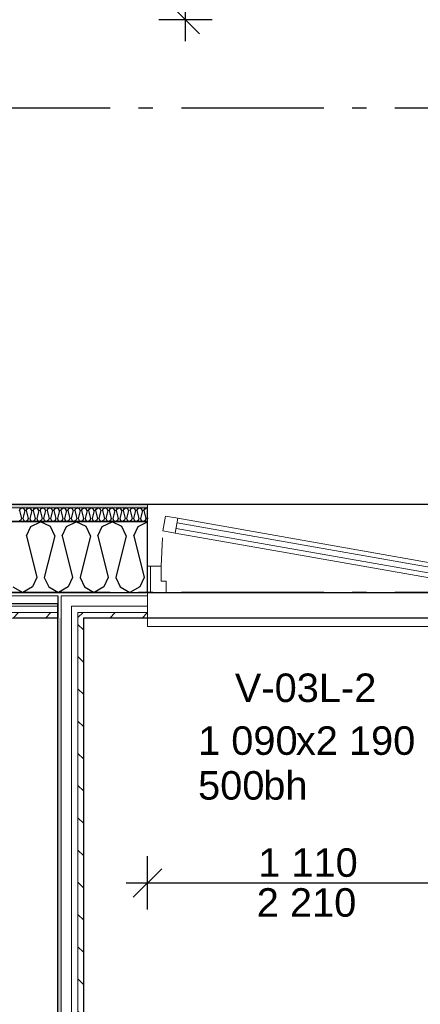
# Model space of a CAD drawing. Header units: millimetres. Extents: x -5000 to 341424, y -9235 to 550260.
# Tile 70 of 236: x 287967 to 289374, y 346325 to 349781. Entities that reach past the tile are written whole.
import ezdxf
from ezdxf.enums import TextEntityAlignment as Align

# ---------------------------------------------------------------- set-up
doc = ezdxf.new("R2010")
doc.units = ezdxf.units.MM
doc.header["$LTSCALE"] = 0.5
doc.header["$MEASUREMENT"] = 0
for name, pattern in [('Akselinje', [1500, 1000, -200, 100, -200]), ('PLINE', [0]), ('Stipling', [400, 200, -200])]:
    doc.linetypes.add(name, pattern=pattern)
for name, color, linetype in [('232- Ikke-bærende yttervegger (Skravur)(Nye konstruksjoner)', 7, 'Continuous'), ('232- Ikke-bærende yttervegger(Nye konstruksjoner)', 7, 'Continuous'), ('244- Vinduer_ dører_ foldevegger(Nye konstruksjoner)', 7, 'Continuous'), ('255- Gulvoverflate(Nye konstruksjoner)', 7, 'Continuous'), ('82-- Modullinjer(Nye konstruksjoner)', 7, 'Continuous'), ('842-M___1_50 Målsetting bygning', 7, 'Continuous'), ('842-M___1_50 Målsetting bygning(Nye konstruksjoner)', 7, 'Continuous'), ('852- Teknisk_symbolsk informasjon_ bygning(Nye konstruksjoner)', 7, 'Continuous'), ('862- M___Nettoareal(Nye konstruksjoner)', 7, 'Continuous'), ('862- M___Nettoareal(Polylinje)(Nye konstruksjoner)', 7, 'Continuous'), ('862- M___Nettoareal(Tekst)(Nye konstruksjoner)', 7, 'Continuous')]:
    doc.layers.add(name, color=color, linetype=linetype)
for name, color, linetype, lineweight in [('234- Vinduer_ dører_ porter(Nye konstruksjoner)', 7, 'Continuous', 0), ('235- Utvendig kledning og overflate(Nye konstruksjoner)', 7, 'Continuous', 0), ('236- Innvendig kledning og overflate(Nye konstruksjoner)', 7, 'Continuous', 0)]:
    doc.layers.add(name, color=color, linetype=linetype, lineweight=lineweight)
doc.styles.add('GENERATED_STYLE_1', font='txt')
doc.styles.add('GENERATED_STYLE_3', font='arial.ttf')
doc.styles.add('GENERATED_STYLE_5', font='arial.ttf')
doc.dimstyles.new('GENERATED_STYLE__2', dxfattribs={"dimtxt": 100, "dimasz": 95, "dimexe": 0.18, "dimexo": 0.0625, "dimgap": 0, "dimtad": 1, "dimtih": 1, "dimtoh": 1, "dimdec": 0, "dimzin": 0, "dimdsep": 46, "dimtxsty": 'GENERATED_STYLE_3', "dimblk": 'ARROWHEAD_6', "dimblk1": 'ARROWHEAD_6', "dimblk2": 'ARROWHEAD_6', "dimcen": 0.09, "dimse1": 1, "dimse2": 1, "dimclrd": 256, "dimclre": 256, "dimclrt": 256, "dimadec": 1, "dimazin": 0, "dimtfac": 1, "dimtdec": 4, "dimtmove": 0, "dimatfit": 3, "dimfxl": 1, "dimtolj": 1, "dimtzin": 0, "dimarcsym": 0})
doc.dimstyles.new('GENERATED_STYLE__4', dxfattribs={"dimtxt": 100, "dimasz": 95, "dimexe": 0.18, "dimexo": 0.0625, "dimgap": 0, "dimtad": 1, "dimdec": 0, "dimzin": 0, "dimdsep": 46, "dimtxsty": 'GENERATED_STYLE_3', "dimblk": 'ARROWHEAD_6', "dimblk1": 'ARROWHEAD_6', "dimblk2": 'ARROWHEAD_6', "dimcen": 0.09, "dimse1": 1, "dimse2": 1, "dimclrd": 256, "dimclre": 256, "dimclrt": 256, "dimadec": 1, "dimazin": 0, "dimtfac": 1, "dimtdec": 4, "dimtmove": 0, "dimatfit": 3, "dimfxl": 1, "dimtolj": 1, "dimtzin": 0, "dimarcsym": 0})
pattern_1 = [(45, (0, 0), (-56.568542, 56.568542), [80, 0])]
pattern_2 = [(0, (0, 0), (0, 43.30127), [0, -25]), (0, (12.5, 21.65), (0, 43.30127), [0, -25])]

# ---------------------------------------------------------------- blocks, each defined once
blk = doc.blocks.new('LEILIGHET 3__2', base_point=(292118.6, 348580.7))
at = {"layer": '862- M___Nettoareal(Polylinje)(Nye konstruksjoner)', "linetype": 'PLINE', "flags": 128}
blk.add_lwpolyline([(294391, 356380.7), (286261, 356380.7), (286261, 348080.7), (289576, 348080.7), (289576, 349780.7), (294391, 349780.7)], close=True, dxfattribs=at)
at = {"layer": '862- M___Nettoareal(Tekst)(Nye konstruksjoner)', "style": 'GENERATED_STYLE_1'}
for tag, p in [('DUMMY_861', (288325.6, 358508)), ('ROOM_NAME', (287588.4, 358458.2)), ('DUMMY_862', (287588.4, 358319.8))]:
    blk.add_attdef(tag, text='', height=100, dxfattribs=at).set_placement(p, align=Align.TOP_LEFT)
blk = doc.blocks.new('*X136')
at = {"layer": '232- Ikke-bærende yttervegger (Skravur)(Nye konstruksjoner)', "linetype": 'PLINE'}
for p, q in [((287966.3, 348058), (287969.3, 348064.5)), ((287966.3, 348058), (287973.3, 348029.9)), ((287969.3, 348064.5), (287975.9, 348067.7)), ((287982.5, 348064.5), (287975.9, 348067.7)), ((287985.5, 348058), (287978.4, 348029.9)), ((287985.5, 348058), (287982.5, 348064.5)), ((287990.6, 348058), (287993.5, 348064.5)), ((287990.6, 348058), (287997.6, 348029.9)), ((287993.5, 348064.5), (288000.2, 348067.7)), ((288006.8, 348064.5), (288000.2, 348067.7)), ((288009.8, 348058), (288002.7, 348029.9)), ((288009.8, 348058), (288006.8, 348064.5)), ((288014.9, 348058), (288017.8, 348064.5)), ((288014.9, 348058), (288021.9, 348029.9)), ((288017.8, 348064.5), (288024.5, 348067.7)), ((288031.1, 348064.5), (288024.5, 348067.7)), ((288034, 348058), (288027, 348029.9)), ((288034, 348058), (288031.1, 348064.5)), ((288039.1, 348058), (288042.1, 348064.5)), ((288039.1, 348058), (288046.2, 348029.9)), ((288042.1, 348064.5), (288048.7, 348067.7)), ((288055.4, 348064.5), (288048.7, 348067.7)), ((288058.3, 348058), (288051.3, 348029.9)), ((288058.3, 348058), (288055.4, 348064.5)), ((288063.4, 348058), (288066.4, 348064.5)), ((288063.4, 348058), (288070.5, 348029.9)), ((288066.4, 348064.5), (288073, 348067.7)), ((288079.6, 348064.5), (288073, 348067.7)), ((288082.6, 348058), (288075.6, 348029.9)), ((288082.6, 348058), (288079.6, 348064.5)), ((288087.7, 348058), (288090.7, 348064.5)), ((288087.7, 348058), (288094.7, 348029.9)), ((288090.7, 348064.5), (288097.3, 348067.7)), ((288103.9, 348064.5), (288097.3, 348067.7)), ((288106.9, 348058), (288099.8, 348029.9)), ((288106.9, 348058), (288103.9, 348064.5)), ((288112, 348058), (288114.9, 348064.5)), ((288112, 348058), (288119, 348029.9)), ((288114.9, 348064.5), (288121.6, 348067.7)), ((288128.2, 348064.5), (288121.6, 348067.7)), ((288131.2, 348058), (288124.1, 348029.9)), ((288131.2, 348058), (288128.2, 348064.5)), ((288136.3, 348058), (288139.2, 348064.5)), ((288136.3, 348058), (288143.3, 348029.9)), ((288139.2, 348064.5), (288145.9, 348067.7)), ((288152.5, 348064.5), (288145.9, 348067.7)), ((288155.4, 348058), (288148.4, 348029.9)), ((288155.4, 348058), (288152.5, 348064.5)), ((288160.6, 348058), (288163.5, 348064.5)), ((288160.6, 348058), (288167.6, 348029.9)), ((288163.5, 348064.5), (288170.1, 348067.7)), ((288176.8, 348064.5), (288170.1, 348067.7)), ((288179.7, 348058), (288172.7, 348029.9)), ((288179.7, 348058), (288176.8, 348064.5)), ((288184.8, 348058), (288187.8, 348064.5)), ((288184.8, 348058), (288191.9, 348029.9)), ((288187.8, 348064.5), (288194.4, 348067.7)), ((288201.1, 348064.5), (288194.4, 348067.7)), ((288204, 348058), (288197, 348029.9)), ((288204, 348058), (288201.1, 348064.5)), ((288209.1, 348058), (288212.1, 348064.5)), ((288209.1, 348058), (288216.2, 348029.9)), ((288212.1, 348064.5), (288218.7, 348067.7)), ((288225.3, 348064.5), (288218.7, 348067.7)), ((288228.3, 348058), (288221.3, 348029.9)), ((288228.3, 348058), (288225.3, 348064.5)), ((288233.4, 348058), (288236.4, 348064.5)), ((288233.4, 348058), (288240.4, 348029.9)), ((288236.4, 348064.5), (288243, 348067.7)), ((288249.6, 348064.5), (288243, 348067.7)), ((288252.6, 348058), (288245.5, 348029.9)), ((288252.6, 348058), (288249.6, 348064.5)), ((288257.7, 348058), (288260.6, 348064.5)), ((288257.7, 348058), (288264.7, 348029.9)), ((288260.6, 348064.5), (288267.3, 348067.7)), ((288273.9, 348064.5), (288267.3, 348067.7)), ((288276.9, 348058), (288269.8, 348029.9)), ((288276.9, 348058), (288273.9, 348064.5)), ((288282, 348058), (288284.9, 348064.5)), ((288282, 348058), (288289, 348029.9)), ((288284.9, 348064.5), (288291.5, 348067.7)), ((288298.2, 348064.5), (288291.5, 348067.7)), ((288301.1, 348058), (288294.1, 348029.9)), ((288301.1, 348058), (288298.2, 348064.5)), ((288306.2, 348058), (288309.2, 348064.5)), ((288306.2, 348058), (288313.3, 348029.9)), ((288309.2, 348064.5), (288315.8, 348067.7)), ((288322.5, 348064.5), (288315.8, 348067.7)), ((288325.4, 348058), (288318.4, 348029.9)), ((288325.4, 348058), (288322.5, 348064.5)), ((288330.5, 348058), (288333.5, 348064.5)), ((288330.5, 348058), (288337.6, 348029.9)), ((288333.5, 348064.5), (288340.1, 348067.7)), ((288346.7, 348064.5), (288340.1, 348067.7)), ((288349.7, 348058), (288342.7, 348029.9)), ((288349.7, 348058), (288346.7, 348064.5)), ((288354.8, 348058), (288357.8, 348064.5)), ((288354.8, 348058), (288361.8, 348029.9)), ((288357.8, 348064.5), (288364.4, 348067.7)), ((288371, 348064.5), (288364.4, 348067.7)), ((288374, 348058), (288366.9, 348029.9)), ((288374, 348058), (288371, 348064.5)), ((288379.1, 348058), (288382, 348064.5)), ((288379.1, 348058), (288386.1, 348029.9)), ((288382, 348064.5), (288388.7, 348067.7)), ((288395.3, 348064.5), (288388.7, 348067.7)), ((288398.3, 348058), (288391.2, 348029.9)), ((288398.3, 348058), (288395.3, 348064.5)), ((288403.4, 348058), (288406.3, 348064.5)), ((288403.4, 348058), (288410.4, 348029.9)), ((288406.3, 348064.5), (288413, 348067.7)), ((288416, 348066.2), (288413, 348067.7)), ((287970.4, 348023.4), (287963.8, 348019.7)), ((287973.3, 348029.9), (287970.4, 348023.4)), ((287978.4, 348029.9), (287981.4, 348023.4)), ((287981.4, 348023.4), (287988, 348019.7)), ((287994.7, 348023.4), (287988, 348019.7)), ((287997.6, 348029.9), (287994.7, 348023.4)), ((288002.7, 348029.9), (288005.7, 348023.4)), ((288005.7, 348023.4), (288012.3, 348019.7)), ((288018.9, 348023.4), (288012.3, 348019.7)), ((288021.9, 348029.9), (288018.9, 348023.4)), ((288027, 348029.9), (288030, 348023.4)), ((288030, 348023.4), (288036.6, 348019.7)), ((288043.2, 348023.4), (288036.6, 348019.7)), ((288046.2, 348029.9), (288043.2, 348023.4)), ((288051.3, 348029.9), (288054.2, 348023.4)), ((288054.2, 348023.4), (288060.9, 348019.7)), ((288067.5, 348023.4), (288060.9, 348019.7)), ((288070.5, 348029.9), (288067.5, 348023.4)), ((288075.6, 348029.9), (288078.5, 348023.4)), ((288078.5, 348023.4), (288085.2, 348019.7)), ((288091.8, 348023.4), (288085.2, 348019.7)), ((288094.7, 348029.9), (288091.8, 348023.4)), ((288099.8, 348029.9), (288102.8, 348023.4)), ((288102.8, 348023.4), (288109.4, 348019.7)), ((288116.1, 348023.4), (288109.4, 348019.7)), ((288119, 348029.9), (288116.1, 348023.4)), ((288124.1, 348029.9), (288127.1, 348023.4)), ((288127.1, 348023.4), (288133.7, 348019.7)), ((288140.4, 348023.4), (288133.7, 348019.7)), ((288143.3, 348029.9), (288140.4, 348023.4)), ((288148.4, 348029.9), (288151.4, 348023.4)), ((288151.4, 348023.4), (288158, 348019.7)), ((288164.6, 348023.4), (288158, 348019.7)), ((288167.6, 348029.9), (288164.6, 348023.4)), ((288172.7, 348029.9), (288175.7, 348023.4)), ((288175.7, 348023.4), (288182.3, 348019.7)), ((288188.9, 348023.4), (288182.3, 348019.7)), ((288191.9, 348029.9), (288188.9, 348023.4)), ((288197, 348029.9), (288199.9, 348023.4)), ((288199.9, 348023.4), (288206.6, 348019.7)), ((288213.2, 348023.4), (288206.6, 348019.7)), ((288216.2, 348029.9), (288213.2, 348023.4)), ((288221.3, 348029.9), (288224.2, 348023.4)), ((288224.2, 348023.4), (288230.8, 348019.7)), ((288237.5, 348023.4), (288230.8, 348019.7)), ((288240.4, 348029.9), (288237.5, 348023.4)), ((288245.5, 348029.9), (288248.5, 348023.4)), ((288248.5, 348023.4), (288255.1, 348019.7)), ((288261.8, 348023.4), (288255.1, 348019.7)), ((288264.7, 348029.9), (288261.8, 348023.4)), ((288269.8, 348029.9), (288272.8, 348023.4)), ((288272.8, 348023.4), (288279.4, 348019.7)), ((288286, 348023.4), (288279.4, 348019.7)), ((288289, 348029.9), (288286, 348023.4)), ((288294.1, 348029.9), (288297.1, 348023.4)), ((288297.1, 348023.4), (288303.7, 348019.7)), ((288310.3, 348023.4), (288303.7, 348019.7)), ((288313.3, 348029.9), (288310.3, 348023.4)), ((288318.4, 348029.9), (288321.3, 348023.4)), ((288321.3, 348023.4), (288328, 348019.7)), ((288334.6, 348023.4), (288328, 348019.7)), ((288337.6, 348029.9), (288334.6, 348023.4)), ((288342.7, 348029.9), (288345.6, 348023.4)), ((288345.6, 348023.4), (288352.3, 348019.7)), ((288358.9, 348023.4), (288352.3, 348019.7)), ((288361.8, 348029.9), (288358.9, 348023.4)), ((288366.9, 348029.9), (288369.9, 348023.4)), ((288369.9, 348023.4), (288376.5, 348019.7)), ((288383.2, 348023.4), (288376.5, 348019.7)), ((288386.1, 348029.9), (288383.2, 348023.4)), ((288391.2, 348029.9), (288394.2, 348023.4)), ((288394.2, 348023.4), (288400.8, 348019.7)), ((288407.4, 348023.4), (288400.8, 348019.7)), ((288410.4, 348029.9), (288407.4, 348023.4)), ((288416, 348031.9), (288415.5, 348029.9)), ((288415.5, 348029.9), (288416, 348028.8))]:
    blk.add_line(p, q, dxfattribs=at)
blk = doc.blocks.new('*X139')
at = {"layer": '232- Ikke-bærende yttervegger (Skravur)(Nye konstruksjoner)', "linetype": 'PLINE'}
for p, q in [((288006.4, 348002.5), (288040.6, 348018.7)), ((288074.9, 348002.5), (288040.6, 348018.7)), ((288131.8, 348002.5), (288166.1, 348018.7)), ((288200.4, 348002.5), (288166.1, 348018.7)), ((288257.3, 348002.5), (288291.5, 348018.7)), ((288325.8, 348002.5), (288291.5, 348018.7)), ((288382.7, 348002.5), (288416, 348018.2)), ((287991.1, 347968.9), (288006.4, 348002.5)), ((287991.1, 347968.9), (288027.5, 347823.4)), ((288090.2, 347968.9), (288053.8, 347823.4)), ((288090.2, 347968.9), (288074.9, 348002.5)), ((288116.5, 347968.9), (288131.8, 348002.5)), ((288116.5, 347968.9), (288152.9, 347823.4)), ((288215.6, 347968.9), (288179.3, 347823.4)), ((288215.6, 347968.9), (288200.4, 348002.5)), ((288242, 347968.9), (288257.3, 348002.5)), ((288242, 347968.9), (288278.4, 347823.4)), ((288341.1, 347968.9), (288304.7, 347823.4)), ((288341.1, 347968.9), (288325.8, 348002.5)), ((288367.5, 347968.9), (288382.7, 348002.5)), ((288367.5, 347968.9), (288403.8, 347823.4)), ((288027.5, 347823.4), (288012.2, 347789.8)), ((288053.8, 347823.4), (288069.1, 347789.8)), ((288152.9, 347823.4), (288137.6, 347789.8)), ((288179.3, 347823.4), (288194.6, 347789.8)), ((288278.4, 347823.4), (288263.1, 347789.8)), ((288304.7, 347823.4), (288320, 347789.8)), ((288403.8, 347823.4), (288388.5, 347789.8)), ((287943.7, 347789.8), (287977.9, 347770.7)), ((288012.2, 347789.8), (287977.9, 347770.7)), ((288069.1, 347789.8), (288103.4, 347770.7)), ((288137.6, 347789.8), (288103.4, 347770.7)), ((288194.6, 347789.8), (288228.8, 347770.7)), ((288263.1, 347789.8), (288228.8, 347770.7)), ((288320, 347789.8), (288354.3, 347770.7)), ((288388.5, 347789.8), (288354.3, 347770.7))]:
    blk.add_line(p, q, dxfattribs=at)
blk = doc.blocks.new('Vindustempel[16]', base_point=(288971, 348080.7))
at = {"layer": '852- Teknisk_symbolsk informasjon_ bygning(Nye konstruksjoner)', "char_height": 100, "attachment_point": 1, "style": 'GENERATED_STYLE_3'}
for s, insert in [('\\A1;{\\pql;\\pt0,50;\\fArial|b0|i0|c0|p0;\\W1.000000;1\xa0090\\fArial|b0|i0|c0|p0;\\W1.000000;\\A1{\\H.66x;\\S^  ;}\\fArial|b0|i0|c0|p0;\\W1.000000;\\fArial|b0|i0|c0|p0;\\W1.000000;\\A1{\\H.66x;\\S^  ;}}', (288593.5, 347300.7)), ('\\A1;{\\pql;\\pt0,50;\\fArial|b0|i0|c0|p0;\\W1.000000;x2\xa0190\\fArial|b0|i0|c0|p0;\\W1.000000;\\A1{\\H.66x;\\S^  ;}\\fArial|b0|i0|c0|p0;\\W1.000000;\\fArial|b0|i0|c0|p0;\\W1.000000;\\A1{\\H.66x;\\S^  ;}}', (288936.7, 347300.7)), ('\\A1;{\\pql;\\pt0,50;\\fArial|b0|i0|c0|p0;\\W1.000000;500\\fArial|b0|i0|c0|p0;\\W1.000000;\\A1{\\H.66x;\\S^  ;}\\fArial|b0|i0|c0|p0;\\W1.000000;\\fArial|b0|i0|c0|p0;\\W1.000000;\\A1{\\H.66x;\\S^  ;}}', (288593.5, 347143.5))]:
    blk.add_mtext(s, dxfattribs=dict(at, insert=insert))
at = {"layer": '852- Teknisk_symbolsk informasjon_ bygning(Nye konstruksjoner)', "style": 'GENERATED_STYLE_3'}
blk.add_attdef('AC_WIDO_ID', text='', height=100, dxfattribs=at).set_placement((288971, 347356.1), align=Align.BOTTOM_CENTER)
for tag, p in [('DUMMY_233', (288517.3, 347323.5)), ('DUMMY_235', (288517.3, 347166.4))]:
    blk.add_attdef(tag, text='', height=100, dxfattribs=at).set_placement(p, align=Align.TOP_RIGHT)
for tag, p in [('DUMMY_234', (289348.5, 347323.5)), ('strSillSuffix', (288822.3, 347143.5))]:
    blk.add_attdef(tag, text='', height=100, dxfattribs=at).set_placement(p, align=Align.TOP_LEFT)
blk = doc.blocks.new('Vindu[12]')
at = {"layer": '234- Vinduer_ dører_ porter(Nye konstruksjoner)', "linetype": 'PLINE'}
for p, q in [((288416, 348080.7), (289526, 348080.7)), ((288470.2, 347986.6), (288479.4, 348038.8)), ((288479.4, 348038.8), (288522.7, 348031.1)), ((288522.7, 348031.1), (288513.5, 347978.9)), ((288519.9, 348014.9), (289431.8, 347854.1)), ((288522.7, 348031.1), (289434.7, 347870.3)), ((288513.5, 347978.9), (288470.2, 347986.6)), ((289425.5, 347818.1), (288513.5, 347978.9)), ((289428.3, 347834.4), (288516.4, 347995.2)), ((289425.5, 347818.1), (289434.7, 347870.3)), ((289434.7, 347870.3), (289478, 347862.7)), ((288416, 347862.7), (288426, 347862.7)), ((288426, 347862.7), (288464, 347862.7)), ((288426, 347770.7), (288426, 347862.7)), ((288464, 347862.7), (288464, 347809.7)), ((289478, 347862.7), (289468.8, 347810.5)), ((289478, 347809.7), (289478, 347862.7)), ((289478, 347862.7), (289516, 347862.7)), ((289516, 347862.7), (289526, 347862.7)), ((289516, 347770.7), (289516, 347862.7)), ((288464, 347809.7), (288482, 347809.7)), ((288482, 347809.7), (288482, 347770.7)), ((289468.8, 347810.5), (289425.5, 347818.1)), ((289460, 347770.7), (289460, 347809.7)), ((289460, 347809.7), (289478, 347809.7)), ((288426, 347770.7), (288416, 347770.7)), ((288482, 347770.7), (288426, 347770.7)), ((289516, 347770.7), (289460, 347770.7)), ((289526, 347770.7), (289516, 347770.7)), ((288416, 347680.7), (288416, 347650.7)), ((288416, 347680.7), (289526, 347680.7)), ((289526, 347650.7), (289526, 347680.7)), ((288416, 347650.7), (289526, 347650.7))]:
    blk.add_line(p, q, dxfattribs=at)
at = {"layer": '234- Vinduer_ dører_ porter(Nye konstruksjoner)', "linetype": 'Stipling'}
blk.add_line((288464, 347862.7), (288470.2, 347986.6), dxfattribs=at)
at = {"layer": '235- Utvendig kledning og overflate(Nye konstruksjoner)', "linetype": 'PLINE'}
for p, q in [((288416, 347758.7), (288416, 347770.7)), ((289526, 347758.7), (289526, 347770.7)), ((288416, 347722.7), (288416, 347758.7)), ((289526, 347722.7), (289526, 347758.7)), ((288416, 347699.7), (288416, 347722.7)), ((288416, 347680.7), (288416, 347699.7)), ((289526, 347699.7), (289526, 347722.7)), ((289526, 347680.7), (289526, 347699.7))]:
    blk.add_line(p, q, dxfattribs=at)
at = {"layer": '236- Innvendig kledning og overflate(Nye konstruksjoner)', "linetype": 'PLINE'}
for p, q in [((288416, 348067.7), (288416, 348080.7)), ((289526, 348067.7), (289526, 348080.7)), ((288416, 348018.7), (288416, 348019.7)), ((289526, 348018.7), (289526, 348019.7))]:
    blk.add_line(p, q, dxfattribs=at)
at = {"layer": '244- Vinduer_ dører_ foldevegger(Nye konstruksjoner)', "linetype": 'PLINE'}
for p, q in [((288416, 348019.7), (288416, 348067.7)), ((289526, 348019.7), (289526, 348067.7)), ((288416, 347862.7), (288416, 348018.7)), ((289526, 347862.7), (289526, 348018.7)), ((288416, 347770.7), (288416, 347862.7)), ((288416, 347770.7), (288416, 347862.7)), ((289526, 347770.7), (289526, 347862.7)), ((289526, 347770.7), (289526, 347862.7))]:
    blk.add_line(p, q, dxfattribs=at)
at = {"layer": '852- Teknisk_symbolsk informasjon_ bygning(Nye konstruksjoner)'}
ref = blk.add_blockref('Vindustempel[16]', (288971, 348080.7), dxfattribs=at)
ref.add_attrib('AC_WIDO_ID', 'V-03L-2', dxfattribs={"color": 7, "height": 100, "style": 'GENERATED_STYLE_3'}).set_placement((288971, 347356.1), align=Align.BOTTOM_CENTER)
ref.add_attrib('strSillSuffix', 'bh', dxfattribs={"color": 7, "height": 100, "style": 'GENERATED_STYLE_3'}).set_placement((288822.3, 347143.5), align=Align.TOP_LEFT)
blk = doc.blocks.new('Standard grid marker[85]', base_point=(305734.8, 347770.7))
at = {"layer": '82-- Modullinjer(Nye konstruksjoner)', "linetype": 'Akselinje'}
blk.add_line((305534.8, 347770.7), (271734.8, 347770.7), dxfattribs=at)
at = {"layer": '82-- Modullinjer(Nye konstruksjoner)', "style": 'GENERATED_STYLE_5'}
for tag, p in [('AC_MarkerText_1_1', (271409.8, 347824.4)), ('AC_MarkerText_1_0', (305859.8, 347824.4))]:
    blk.add_attdef(tag, text='', height=100, rotation=360, dxfattribs=at).set_placement(p, align=Align.TOP_CENTER)
blk = doc.blocks.new('Standard grid marker[95]', base_point=(305734.8, 349470.7))
at = {"layer": '82-- Modullinjer(Nye konstruksjoner)', "linetype": 'Akselinje'}
blk.add_line((305534.8, 349470.7), (271734.8, 349470.7), dxfattribs=at)
at = {"layer": '82-- Modullinjer(Nye konstruksjoner)', "style": 'GENERATED_STYLE_5'}
for tag, p in [('AC_MarkerText_1_1', (271409.8, 349524.4)), ('AC_MarkerText_1_0', (305859.8, 349524.4))]:
    blk.add_attdef(tag, text='', height=100, rotation=360, dxfattribs=at).set_placement(p, align=Align.TOP_CENTER)
blk = doc.blocks.new('*D739')
at = {"layer": '842-M___1_50 Målsetting bygning', "linetype": 'PLINE'}
for p, q in [((288416, 346657.5), (288416, 346845)), ((289526, 346657.5), (289526, 346845)), ((288466, 346801.2), (288366, 346701.2)), ((289576, 346801.2), (289476, 346701.2)), ((288341, 346751.2), (288416, 346751.2)), ((288416, 346751.2), (289526, 346751.2))]:
    blk.add_line(p, q, dxfattribs=at)
at = {"layer": '842-M___1_50 Målsetting bygning', "char_height": 100, "attachment_point": 7, "style": 'GENERATED_STYLE_3'}
for s, insert in [('\\A1;{\\pql;\\fArial|b0|i0|c0|p0;\\W1.000000;1\xa0110}', (288804.5, 346771.2)), ('\\A1;{\\pql;\\fArial|b0|i0|c0|p0;\\W1.000000;2\xa0210}', (288799.4, 346631.2))]:
    blk.add_mtext(s, dxfattribs=dict(at, insert=insert))
blk = doc.blocks.new('ARROWHEAD_6')
at = {"linetype": 'Continuous'}
for p, q in [((-0.5, -0.5), (0.5, 0.5)), ((0, 0), (-1, 0))]:
    blk.add_line(p, q, dxfattribs=at)
blk = doc.blocks.new('*D871')
at = {"layer": '842-M___1_50 Målsetting bygning', "linetype": 'PLINE'}
for p, q in [((286261, 343394), (286261, 343206.5)), ((289638, 343394), (289638, 343206.5)), ((286211, 343250.2), (286311, 343350.2)), ((289588, 343250.2), (289688, 343350.2)), ((289638, 343300.2), (286261, 343300.2))]:
    blk.add_line(p, q, dxfattribs=at)
at = {"layer": '842-M___1_50 Målsetting bygning', "insert": (287777.9, 343320.2), "char_height": 100, "attachment_point": 7, "style": 'GENERATED_STYLE_3'}
blk.add_mtext('\\A1;{\\pql;\\fArial|b0|i0|c0|p0;\\W1.000000;3\xa0377}', dxfattribs=at)
blk = doc.blocks.new('SOV__40', base_point=(287827.1, 350061))
at = {"layer": '862- M___Nettoareal(Polylinje)(Nye konstruksjoner)', "linetype": 'PLINE', "flags": 128}
blk.add_lwpolyline([(289576, 351152.6), (286261, 351152.7), (286261, 348080.7), (289576, 348080.7)], close=True, dxfattribs=at)
at = {"layer": '862- M___Nettoareal(Tekst)(Nye konstruksjoner)', "insert": (287603, 350011.7), "char_height": 100, "attachment_point": 1, "style": 'GENERATED_STYLE_1'}
blk.add_mtext('\\A1;{\\pql;\\pt0,2300;\\fAvenir Light|b0|i0|c0|p0;\\W1.000000;10,2\\fAvenir Light|b0|i0|c0|p0;\\W1.000000;\\A1{\\H.66x;\\S^  ;}\\fAvenir Light|b0|i0|c0|p0;\\W1.000000; m\\fAvenir Light|b0|i0|c0|p0;\\W1.000000;\\A1{\\H.66x;\\S2^  ;}}', dxfattribs=at)
at = {"layer": '862- M___Nettoareal(Tekst)(Nye konstruksjoner)', "style": 'GENERATED_STYLE_1'}
for tag, p in [('DUMMY_861', (288051.2, 350249.2)), ('ROOM_NAME', (287603, 350199.4)), ('DUMMY_862', (287603, 350061))]:
    blk.add_attdef(tag, text='', height=100, dxfattribs=at).set_placement(p, align=Align.TOP_LEFT)
blk = doc.blocks.new('*D1450')
at = {"layer": '842-M___1_50 Målsetting bygning(Nye konstruksjoner)', "linetype": 'PLINE'}
for p, q in [((288499, 351215.6), (288599, 351115.6)), ((288642.7, 351165.6), (288455.2, 351165.6)), ((288549, 349780.7), (288549, 351165.6)), ((288499, 349830.7), (288599, 349730.7)), ((288642.7, 349780.7), (288455.2, 349780.7)), ((288549, 349705.7), (288549, 349780.7))]:
    blk.add_line(p, q, dxfattribs=at)
at = {"layer": '842-M___1_50 Målsetting bygning(Nye konstruksjoner)', "char_height": 100, "attachment_point": 7, "rotation": 90, "style": 'GENERATED_STYLE_3'}
for s, insert in [('\\A1;{\\pql;\\fArial|b0|i0|c0|p0;\\W1.000000;98}', (288500, 350993.6)), ('\\A1;{\\pql;\\fArial|b0|i0|c0|p0;\\W1.000000;1\xa0385}', (288529, 350301.6))]:
    blk.add_mtext(s, dxfattribs=dict(at, insert=insert))

msp = doc.modelspace()

# ---------------------------------------------------------------- hatches: boundary and pattern name
at = {"layer": '232- Ikke-bærende yttervegger (Skravur)(Nye konstruksjoner)', "linetype": 'Continuous'}
h = msp.add_hatch(dxfattribs=at)
h.set_pattern_fill('Prikker_tett', color=256, style=0, pattern_type=2)
h.set_pattern_definition(pattern_2)
h.paths.add_polyline_path([(286041, 348067.7), (288416, 348067.7), (288416, 348080.7), (286041, 348080.7)])
msp.add_hatch(color=256, dxfattribs=at).paths.add_polyline_path([(286004.1, 348018.7), (288416, 348018.7), (288416, 348019.7), (286004.7, 348019.7)])
h = msp.add_hatch(dxfattribs=at)
h.set_pattern_fill('Prikker_tett', color=256, style=0, pattern_type=2)
h.set_pattern_definition(pattern_2)
h.paths.add_polyline_path([(288101, 347770.7), (285893, 347770.7), (285893, 347758.7), (288101, 347758.7)])
h = msp.add_hatch(dxfattribs=at)
h.set_pattern_fill('Prikker_tett', color=256, style=0, pattern_type=2)
h.set_pattern_definition(pattern_2)
h.paths.add_polyline_path([(288113, 347770.7), (288101, 347770.7), (288101, 347758.7), (288113, 347758.7)])
h = msp.add_hatch(dxfattribs=at)
h.set_pattern_fill('Prikker_tett', color=256, style=0, pattern_type=2)
h.set_pattern_definition(pattern_2)
h.paths.add_polyline_path([(288113, 347770.7), (288113, 347758.7), (288416, 347758.7), (288416, 347770.7)])
h = msp.add_hatch(dxfattribs=at)
h.set_pattern_fill('Prikker_tett', color=256, style=0, pattern_type=2)
h.set_pattern_definition(pattern_2)
h.paths.add_polyline_path([(288113, 347758.7), (288101, 347758.7), (288101, 347722.7), (288113, 347722.7)])
h = msp.add_hatch(dxfattribs=at)
h.set_pattern_fill('Skrålinjer_2', color=256, style=0, pattern_type=2)
h.set_pattern_definition(pattern_1)
h.paths.add_polyline_path([(288101, 347699.7), (285822, 347699.7), (285822, 347680.7), (288101, 347680.7)])
h = msp.add_hatch(dxfattribs=at)
h.set_pattern_fill('Prikker_tett', color=256, style=0, pattern_type=2)
h.set_pattern_definition(pattern_2)
h.paths.add_polyline_path([(288113, 347722.7), (288101, 347722.7), (288101, 347699.7), (288113, 347699.7)])
h = msp.add_hatch(dxfattribs=at)
h.set_pattern_fill('Prikker_tett', color=256, style=0, pattern_type=2)
h.set_pattern_definition(pattern_2)
h.paths.add_polyline_path([(288113, 347699.7), (288101, 347699.7), (288101, 347680.7), (288113, 347680.7)])
h = msp.add_hatch(dxfattribs=at)
h.set_pattern_fill('Skrålinjer_2', color=256, style=0, pattern_type=2)
h.set_pattern_definition(pattern_1)
h.paths.add_polyline_path([(288191, 347699.7), (288172, 347699.7), (288172, 347680.7), (288191, 347680.7)])
h = msp.add_hatch(dxfattribs=at)
h.set_pattern_fill('Skrålinjer_2', color=256, style=0, pattern_type=2)
h.set_pattern_definition(pattern_1)
h.paths.add_polyline_path([(288191, 347699.7), (288191, 347680.7), (288416, 347680.7), (288416, 347699.7)])
h = msp.add_hatch(dxfattribs=at)
h.set_pattern_fill('Prikker_tett', color=256, style=0, pattern_type=2)
h.set_pattern_definition(pattern_2)
h.paths.add_polyline_path([(288113, 347680.7), (288101, 347680.7), (288101, 344120.7), (288113, 344120.7)])
h = msp.add_hatch(dxfattribs=at)
h.set_pattern_fill('Skrålinjer_2', color=256, style=0, pattern_type=2)
h.set_pattern_definition([(135, (0, 0), (56.568542, 56.568542), [80, 0])])
h.paths.add_polyline_path([(288191, 344049.7), (288191, 347680.7), (288172, 347680.7), (288172, 344049.7)])

# ---------------------------------------------------------------- linework, layer by layer
at = {"layer": '232- Ikke-bærende yttervegger(Nye konstruksjoner)', "linetype": 'PLINE'}
for p, q in [((288416, 348019.7), (288416, 348067.7)), ((288416, 348018.7), (286004.1, 348018.7)), ((288416, 348019.7), (286041, 348019.7)), ((288416, 347862.7), (288416, 348018.7)), ((288416, 347770.7), (288416, 347862.7)), ((285893, 347770.7), (288416, 347770.7)), ((288101, 347758.7), (288101, 347722.7)), ((288101, 347758.7), (288101, 347722.7)), ((288101, 347722.7), (288101, 347699.7)), ((288101, 347722.7), (288101, 347699.7)), ((288101, 347699.7), (288101, 347680.7)), ((288101, 347699.7), (288101, 347680.7)), ((288101, 344268.7), (288101, 347680.7))]:
    msp.add_line(p, q, dxfattribs=at)
at = {"layer": '232- Ikke-bærende yttervegger(Nye konstruksjoner)', "linetype": 'PLINE', "flags": 128}
msp.add_lwpolyline([(288101, 347680.7), (287953, 347680.7)], dxfattribs=at)
at = {"layer": '235- Utvendig kledning og overflate(Nye konstruksjoner)', "linetype": 'PLINE'}
for p, q in [((288416, 347758.7), (288416, 347770.7)), ((285893, 347758.7), (288101, 347758.7)), ((288113, 347722.7), (288113, 347758.7)), ((288113, 347758.7), (288416, 347758.7)), ((288113, 347722.7), (288113, 347758.7)), ((288416, 347722.7), (288416, 347758.7)), ((285845, 347699.7), (288101, 347699.7)), ((285881, 347722.7), (288101, 347722.7)), ((288113, 347699.7), (288113, 347722.7)), ((288113, 347680.7), (288113, 347699.7)), ((288149, 347699.7), (288149, 347722.7)), ((288149, 347722.7), (288416, 347722.7)), ((288149, 347699.7), (288149, 347722.7)), ((288149, 347680.7), (288149, 347699.7)), ((288172, 347680.7), (288172, 347699.7)), ((288172, 347699.7), (288416, 347699.7)), ((288172, 347680.7), (288172, 347699.7)), ((288416, 347699.7), (288416, 347722.7)), ((288416, 347680.7), (288416, 347699.7)), ((288113, 344120.7), (288113, 347680.7)), ((288149, 344108.7), (288149, 347680.7)), ((288172, 344072.7), (288172, 347680.7))]:
    msp.add_line(p, q, dxfattribs=at)
at = {"layer": '235- Utvendig kledning og overflate(Nye konstruksjoner)', "linetype": 'PLINE', "flags": 128}
for points in [[(285803, 347680.7), (288101, 347680.7)], [(288191, 347680.7), (288416, 347680.7)], [(288191, 344049.7), (288191, 347680.7)]]:
    msp.add_lwpolyline(points, dxfattribs=at)
at = {"layer": '236- Innvendig kledning og overflate(Nye konstruksjoner)', "linetype": 'PLINE'}
for p, q in [((288416, 348067.7), (288416, 348080.7)), ((288416, 348067.7), (286041, 348067.7)), ((288416, 348018.7), (288416, 348019.7))]:
    msp.add_line(p, q, dxfattribs=at)
at = {"layer": '236- Innvendig kledning og overflate(Nye konstruksjoner)', "linetype": 'PLINE', "flags": 128}
msp.add_lwpolyline([(288416, 348080.7), (286041, 348080.7)], dxfattribs=at)
at = {"layer": '255- Gulvoverflate(Nye konstruksjoner)', "linetype": 'PLINE', "flags": 128}
for points in [[(277601, 349570.7), (277601, 347770.7), (281536, 347770.7), (281536, 349470.7), (285893, 349470.7), (285893, 347770.7), (289886, 347770.7), (289886, 349470.7), (294243, 349470.7), (294243, 347770.7), (298236, 347770.7), (298236, 349470.7), (303051, 349470.7), (303051, 356690.6), (277601, 356690.6), (277601, 354890.6)], [(294153, 349380.7), (289976, 349380.7), (289976, 347680.7), (288191, 347680.7), (288191, 345030.7), (294153, 345030.7)], [(288101, 347730.7), (285893, 347730.7), (285893, 344082.7), (288101, 344082.7)]]:
    msp.add_lwpolyline(points, close=True, dxfattribs=at)

# ---------------------------------------------------------------- block references
at = {"layer": '232- Ikke-bærende yttervegger(Nye konstruksjoner)'}
for name in ['*X136', '*X139']:
    msp.add_blockref(name, (0, 0), dxfattribs=at)
at = {"layer": '244- Vinduer_ dører_ foldevegger(Nye konstruksjoner)', "linetype": 'PLINE'}
msp.add_blockref('Vindu[12]', (0, 0), dxfattribs=at)
at = {"layer": '82-- Modullinjer(Nye konstruksjoner)', "linetype": 'PLINE'}
for name, p in [('Standard grid marker[95]', (305734.8, 349470.7)), ('Standard grid marker[85]', (305734.8, 347770.7))]:
    msp.add_blockref(name, p, dxfattribs=at)
at = {"layer": '862- M___Nettoareal(Nye konstruksjoner)', "linetype": 'Continuous'}
for name, p in [('LEILIGHET 3__2', (292118.6, 348580.7)), ('SOV__40', (287827.1, 350061))]:
    msp.add_blockref(name, p, dxfattribs=at)

# ---------------------------------------------------------------- dimensions: what is measured, and where the dimension line sits
at = {"layer": '842-M___1_50 Målsetting bygning', "linetype": 'Continuous'}
dim = msp.add_linear_dim(base=(286261, 343300.2), p1=(289638, 348868.7), p2=(286261, 352125.7), angle=180, dimstyle='GENERATED_STYLE__2', dxfattribs=at)
dim.commit()
dim.dimension.update_dxf_attribs({"geometry": '*D871', "text_midpoint": (287949.5, 343370.2), "dimtype": 160})
dim = msp.add_linear_dim(base=(289526, 346751.2), p1=(288416, 347680.7), p2=(289526, 347680.7), dimstyle='GENERATED_STYLE__2', dxfattribs=at)
dim.commit()
dim.dimension.update_dxf_attribs({"geometry": '*D739', "text_midpoint": (288976, 346821.2), "dimtype": 160})
at = {"layer": '842-M___1_50 Målsetting bygning(Nye konstruksjoner)', "linetype": 'Continuous'}
dim = msp.add_linear_dim(base=(288549, 351165.6), p1=(289576, 349780.7), p2=(289589, 351165.6), angle=90, dimstyle='GENERATED_STYLE__4', dxfattribs=at)
dim.commit()
dim.dimension.update_dxf_attribs({"geometry": '*D1450', "text_midpoint": (288479, 350473.1), "dimtype": 160, "text_rotation": 90})

doc.saveas('drawing.dxf')
